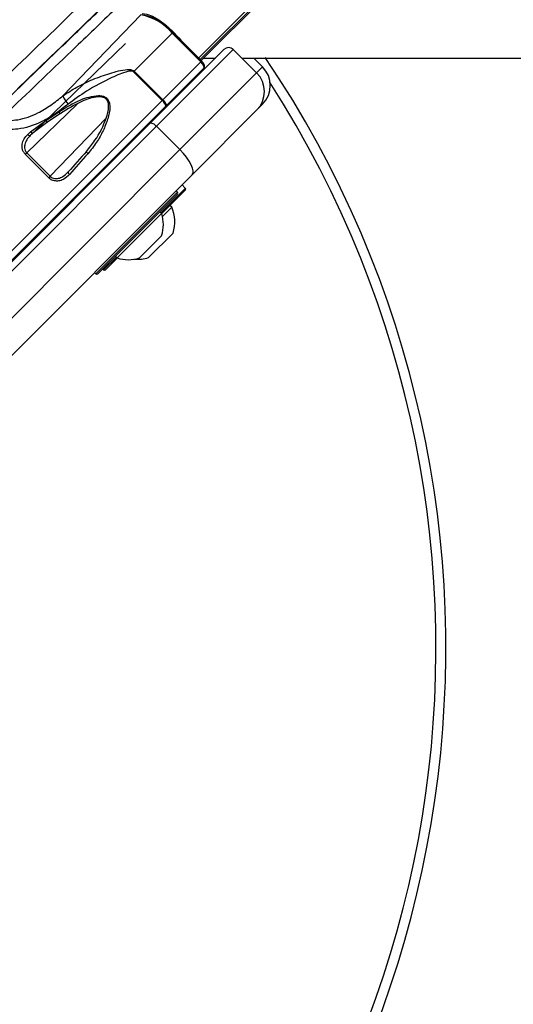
# Paper-space layout 'Surface plate' of a CAD drawing. Header units: millimetres. Extents: x 65420 to 443956, y 26941 to 406945.
# Tile 63 of 71: x 95496 to 99236, y 240263 to 247716. Entities that reach past the tile are written whole.
import ezdxf

# ---------------------------------------------------------------- set-up
doc = ezdxf.new("R2010")
doc.units = ezdxf.units.MM
doc.layers.add('COMPONENT_GEOMETRY', color=7, linetype='Continuous')
doc.styles.add('SLDTEXTSTYLE1', font='TXT', dxfattribs={"width": 0.75})
doc.dimstyles.new('SLDDIMSTYLE2', dxfattribs={"dimtxt": 2500, "dimasz": 165.1, "dimexe": 0, "dimexo": 0.0625, "dimgap": 625, "dimtad": 0, "dimtih": 1, "dimtoh": 1, "dimdec": 0, "dimlfac": 0.02, "dimrnd": 1e-09, "dimzin": 12, "dimdsep": 46, "dimtxsty": 'SLDTEXTSTYLE1', "dimsah": 1, "dimcen": 0.09, "dimadec": 0, "dimazin": 3, "dimtfac": 1, "dimtdec": 3, "dimtofl": 0, "dimtmove": 0, "dimatfit": 3, "dimfxl": 1, "dimfrac": 2, "dimtolj": 1, "dimtzin": 12, "dimarcsym": 0})

# ---------------------------------------------------------------- blocks, each defined once
blk = doc.blocks.new('_D_8')
at = {"layer": 'COMPONENT_GEOMETRY', "color": 7, "ltscale": 50}
for p, q in [((240160.5, 319828.1), (240160.5, 222689.3)), ((82724.7, 240321.4), (82724.7, 222689.3)), ((82724.7, 222848.1), (157748.2, 222848.1)), ((240160.5, 222848.1), (165137, 222848.1))]:
    blk.add_line(p, q, dxfattribs=at)
for points in [[(82724.7, 222848.1), (82889.8, 222822.7), (82889.8, 222873.5)], [(240160.5, 222848.1), (239995.4, 222873.5), (239995.4, 222822.7)]]:
    blk.add_solid(points, dxfattribs=at)
at = {"layer": 'COMPONENT_GEOMETRY', "color": 7, "ltscale": 50, "insert": (157748.2, 224086.4), "char_height": 2500, "attachment_point": 1, "style": 'SLDTEXTSTYLE1'}
blk.add_mtext('3149', dxfattribs=at)

psp = doc.layouts.new('Surface plate')

# ---------------------------------------------------------------- linework, layer by layer
at = {"color": 8, "linetype": 'Continuous', "lineweight": 25, "ltscale": 50}
for p, q in [((96852.35, 247426.19), (131617.18, 282191.02)), ((96864.95, 247413.58), (125756.2, 276304.83)), ((96651.17, 247612.97), (96658.37, 247620.17)), ((96868.18, 247395.96), (96875.38, 247403.16)), ((97291.67, 247313.87), (97336.27, 247358.47)), ((95354.3, 245882.08), (96576.2, 247103.98)), ((95932.46, 247077.22), (95549.99, 246708.58)), ((95728.36, 246530.22), (96151.17, 246970.08)), ((95576.98, 246839.38), (95598.37, 246859.99)), ((96073.68, 245791.82), (96692.39, 246410.54)), ((96565.11, 246254.97), (96749.28, 246439.14)), ((96749.28, 246439.14), (96751.14, 246441)), ((96132.42, 245822.28), (96229.24, 245919.1))]:
    psp.add_line(p, q, dxfattribs=at)
at = {"color": 7, "linetype": 'Continuous', "lineweight": 25, "ltscale": 50}
for p, q in [((96871.84, 247406.7), (102453.54, 252988.39)), ((95823.87, 247139.39), (96414.93, 247751.97)), ((96363.81, 247325.61), (96651.17, 247612.97)), ((96868.18, 247395.96), (96651.17, 247612.97)), ((96875.38, 247403.16), (96658.37, 247620.17)), ((95597.53, 246859.37), (96299.13, 247535.41)), ((96485.86, 246932.33), (97044.18, 247490.64)), ((97114.89, 247490.64), (96533.31, 246909.07)), ((97114.89, 247490.64), (97291.67, 247313.87)), ((96580.82, 247108.6), (96868.18, 247395.96)), ((96890.74, 247425.59), (96979.08, 247425.55)), ((97269.33, 247425.41), (97336.27, 247358.47)), ((96363.81, 247325.61), (96359.19, 247320.99)), ((96576.2, 247103.98), (96359.19, 247320.99)), ((96363.81, 247325.61), (96580.82, 247108.6)), ((96891.76, 247348.83), (96604.81, 247061.88)), ((96710.09, 246732.29), (97291.67, 247313.87)), ((96576.2, 247103.98), (96580.82, 247108.6)), ((97336.27, 247075.63), (97291.67, 247031.02)), ((96603.27, 247060.34), (95425.01, 245882.08)), ((95693.78, 246953.45), (95791.71, 247016.94)), ((95806.8, 247004.72), (95708.71, 246942.4)), ((96604.81, 247061.88), (96603.27, 247060.34)), ((97291.67, 247031.02), (96803.14, 246542.5)), ((94986.51, 245432.97), (96485.86, 246932.33)), ((95578.12, 246868.24), (95693.78, 246953.45)), ((95708.71, 246942.4), (95597.53, 246859.37)), ((96533.31, 246909.07), (95033.96, 245409.71)), ((96533.31, 246909.07), (96710.09, 246732.29)), ((96192.12, 246645.65), (96334.19, 246787.72)), ((95210.73, 245232.93), (96710.09, 246732.29)), ((95538.43, 246697.03), (95549.99, 246708.58)), ((95549.99, 246708.58), (95728.36, 246530.22)), ((95716.8, 246518.66), (95538.43, 246697.03)), ((96195.65, 246642.12), (96190.35, 246647.42)), ((96195.65, 246642.12), (96190.35, 246647.42)), ((96240.26, 246686.72), (96236.72, 246690.26)), ((96240.26, 246686.72), (96236.72, 246690.26)), ((96803.14, 246542.5), (95303.79, 245043.14)), ((95728.36, 246530.22), (95716.8, 246518.66)), ((96749.33, 246425.04), (96571.83, 246247.55)), ((96692.39, 246410.54), (96681.79, 246421.14)), ((96751.14, 246441), (96726.39, 246465.75)), ((96751.14, 246426.86), (96749.33, 246425.04)), ((96692.39, 246396.4), (96087.82, 245791.82)), ((95785.71, 246239.24), (95838.56, 246292.1)), ((95836.79, 246293.87), (95842.1, 246288.56)), ((95836.79, 246293.87), (95842.1, 246288.56)), ((96571.48, 246248.61), (96558.04, 246262.05)), ((96647.91, 246296.75), (96577.74, 246226.59)), ((96647.91, 246296.75), (96634.47, 246310.19)), ((96571.48, 246248.61), (96235.6, 245912.73)), ((96571.3, 246080.85), (96403.36, 245912.91)), ((96658.34, 246100.71), (96472.72, 245915.09)), ((96236.67, 245912.38), (96146.57, 245822.28)), ((96222.17, 245926.17), (96235.6, 245912.73)), ((96125.35, 245829.36), (96132.42, 245822.28)), ((96063.07, 245802.43), (96073.68, 245791.82))]:
    psp.add_line(p, q, dxfattribs=at)
at = {"color": 7, "linetype": 'Continuous', "lineweight": 25, "ltscale": 50, "flags": 128}
for points in [[(95398.44, 247289.32), (95475.46, 247363.77), (95552.4, 247438.12), (95629.24, 247512.37), (95705.96, 247586.49), (95782.56, 247660.49), (95859.03, 247734.34), (95935.34, 247808.03), (96011.49, 247881.56)], [(96147.71, 247838.34), (96064.72, 247758.22), (95981.52, 247677.88), (95898.12, 247597.34), (95814.55, 247516.61), (95730.82, 247435.72), (95646.95, 247354.69), (95562.96, 247273.51), (95478.86, 247192.23)], [(96424.92, 247762.33), (96459.23, 247758.98), (96502.39, 247742.55), (96551.61, 247714.12), (96603.68, 247675.53), (96655.24, 247629.28), (96702.93, 247578.37), (96716.68, 247561.86)], [(97180.08, 247425.45), (98401.72, 247424.89), (100543.34, 247423.91), (102684.97, 247422.92), (104826.6, 247421.92), (106968.22, 247420.92), (109109.85, 247419.92), (111251.48, 247418.91), (113393.1, 247417.89), (115534.73, 247416.87), (117676.36, 247415.84), (119817.98, 247414.81), (121959.61, 247413.77), (124101.23, 247412.73), (126242.86, 247411.68), (128384.49, 247410.62), (130526.11, 247409.56), (132667.74, 247408.49)], [(96580.82, 247108.6), (96587.5, 247101.48), (96593.48, 247094.2), (96598.54, 247087.04), (96602.49, 247080.27), (96605.16, 247074.15), (96606.47, 247068.92), (96606.35, 247064.78), (96604.81, 247061.88)], [(95806.8, 247004.72), (95806.43, 247003.71), (95805.46, 247003.5), (95803.96, 247004.1), (95802, 247005.48), (95799.67, 247007.57), (95797.1, 247010.27), (95794.4, 247013.45), (95791.71, 247016.94)], [(95693.78, 246953.45), (95696.24, 246949.55), (95698.8, 246946.09), (95701.31, 246943.26), (95703.62, 246941.22), (95705.61, 246940.08), (95707.18, 246939.89), (95708.23, 246940.69), (95708.71, 246942.4)], [(96485.86, 246932.33), (96488.9, 246934.01), (96493.18, 246934.27), (96498.54, 246933.09), (96504.77, 246930.52), (96511.63, 246926.67), (96518.86, 246921.68), (96526.18, 246915.73), (96533.31, 246909.07)], [(95578.12, 246868.24), (95580.93, 246865.57), (95583.84, 246863.22), (95586.75, 246861.26), (95589.53, 246859.77), (95592.09, 246858.81), (95594.33, 246858.42), (95596.17, 246858.61), (95597.53, 246859.37)], [(95557.27, 246847.96), (95560.09, 246845.3), (95563.02, 246842.96), (95565.95, 246841.03), (95568.77, 246839.58), (95571.38, 246838.66), (95573.67, 246838.32), (95575.56, 246838.56), (95576.98, 246839.38)], [(96002.33, 246718.86), (96001.77, 246717.99), (96001.83, 246716.61), (96002.51, 246714.76), (96003.78, 246712.53), (96005.59, 246710.01), (96007.86, 246707.29), (96010.51, 246704.5), (96013.42, 246701.74)], [(96803.14, 246542.5), (96809.86, 246554.65), (96810.89, 246571.77), (96806.18, 246593.2), (96795.92, 246618.12), (96780.51, 246645.57), (96760.53, 246674.49), (96736.75, 246703.77), (96710.09, 246732.29)], [(95864.82, 246563.48), (95863.86, 246562.17), (95863.53, 246560.37), (95863.85, 246558.15), (95864.8, 246555.6), (95866.34, 246552.81), (95868.41, 246549.92), (95870.92, 246547.02), (95873.79, 246544.24)]]:
    psp.add_lwpolyline(points, dxfattribs=at)
at = {"color": 7, "linetype": 'Continuous', "lineweight": 25, "ltscale": 2500}
for centre, radius, start, end in [((96346.21, 247364.91), 393.11, 39.124739, 79.93247), ((96369.43, 247385.03), 371.65, 39.12449, 79.932789), ((97079.53, 247455.29), 50, 45, 135), ((90724.72, 242956.63), 8000, 225, 33.998272), ((97150.25, 247172.45), 200, 315, 45), ((97194.85, 247217.05), 200, 315, 45), ((90724.72, 242956.63), 7925, 225, 32.699092), ((96036.45, 247231.91), 231.83, 203.52009, 221.917581), ((96540.61, 247051.69), 63.25, 7.8628, 55.764303), ((96316.51, 246805.4), 25, 315, 340.841933), ((96685.32, 246403.47), 10, 315, 45), ((96744.07, 246433.93), 10, 315, 45), ((96388.76, 246184.67), 282.35, 342.700866, 23.389787), ((95768.03, 246256.92), 25, 289.158067, 315), ((96319.22, 246165), 265.76, 341.540871, 18.33838), ((96319.22, 246165), 265.76, 251.66162, 288.459129), ((96388.76, 246184.67), 282.35, 265.259514, 287.299134), ((96139.5, 245829.36), 10, 225, 315), ((96080.75, 245798.89), 10, 225, 315)]:
    psp.add_arc(centre, radius, start, end, dxfattribs=at)
for centre, major_axis, ratio, start_param, end_param in [((94495.07, 247295.25), (5652.58, 5842.61), 0.0056067, 4.7889065, 4.9042925), ((94584.9, 247208.34), (5742.42, 5929.53), 0.0054371, 4.7889149, 4.8929946), ((96856.41, 247384.19), (35.36, -35.36), 0.3329836, 0, 1.5707963), ((95974.62, 247241.66), (1005.98, 973.92), 0.0058121, 1.9702933, 1.9929538), ((95988.53, 247227.29), (991.84, 959.78), 0.0058963, 1.970296, 1.9929566), ((96295.96, 246919.19), (936.54, 1015.07), 0.0598053, 1.8242802, 1.983378), ((96310.63, 246905.65), (950.68, 1029.21), 0.0589536, 1.8243486, 1.9834464)]:
    psp.add_ellipse(centre, major_axis=major_axis, ratio=ratio, start_param=start_param, end_param=end_param, dxfattribs=at)
at = {"color": 7, "linetype": 'Continuous', "lineweight": 25, "ltscale": 50}
for points, knots in [([(94796.42, 247650.05), (94956.37, 247817.2), (95218.29, 248090.91), (95480.41, 248364.99), (95582.45, 248471.7)], [0, 0, 0, 0, 0.6106729, 1, 1, 1, 1]), ([(95646.64, 248426.55), (95544.42, 248320.52), (95281.63, 248047.9), (95019.06, 247775.52), (94858.62, 247609.07)], [0, 0, 0, 0, 0.3889504, 1, 1, 1, 1]), ([(95377.17, 247090.53), (95543.61, 247250.97), (95815.99, 247513.54), (96088.61, 247776.33), (96194.64, 247878.54)], [0, 0, 0, 0, 0.6110496, 1, 1, 1, 1]), ([(96239.79, 247814.36), (96133.08, 247712.31), (95859, 247450.2), (95585.29, 247188.28), (95418.14, 247028.33)], [0, 0, 0, 0, 0.3893271, 1, 1, 1, 1]), ([(96891.76, 247348.83), (96893.49, 247351.09), (96896.76, 247355.38), (96897.89, 247363.36), (96896.63, 247372.1), (96891.98, 247382.65), (96884.18, 247393.88), (96877.78, 247400.63), (96875.38, 247403.16)], [0, 0, 0, 0, 0.1355846, 0.2575728, 0.3985339, 0.6121662, 0.8547851, 1, 1, 1, 1]), ([(95823.87, 247139.39), (95858.24, 247162.28), (95929.19, 247209.52), (96050.33, 247265.71), (96178.57, 247310.75), (96276.84, 247339.19), (96337.31, 247338.71), (96355.17, 247332.78), (96361.13, 247327.83), (96363.81, 247325.61)], [0, 0, 0, 0, 0.2160442, 0.4460691, 0.6762236, 0.9060687, 0.960965, 0.9824822, 1, 1, 1, 1]), ([(96359.19, 247320.99), (96357.6, 247322.28), (96355.63, 247323.9), (96350.24, 247326.21), (96336.93, 247328.4), (96281.8, 247317.53), (96167.91, 247266.23), (96012.87, 247187), (95909.03, 247110.33), (95863.94, 247077.03)], [0, 0, 0, 0, 0.0107829, 0.0134002, 0.0311502, 0.0817945, 0.3127822, 0.7016052, 1, 1, 1, 1]), ([(95863.94, 247077.03), (95830.42, 247051.05), (95763.41, 246999.13), (95638.46, 246927.27), (95494.58, 246879.85), (95335.24, 246885.4), (95210.3, 246936.12), (95148.99, 246990.41), (95126.54, 247010.29)], [0, 0, 0, 0, 0.1516864, 0.3031713, 0.5264844, 0.7117272, 0.8944428, 1, 1, 1, 1]), ([(95294.09, 246977.03), (95313.33, 246970.81), (95374.56, 246951.01), (95493.48, 246952.88), (95621.05, 246999.24), (95733.18, 247067.18), (95793.63, 247115.31), (95823.87, 247139.39)], [0, 0, 0, 0, 0.1039535, 0.3308959, 0.6101642, 0.8049374, 1, 1, 1, 1]), ([(95791.71, 247016.94), (95846.07, 247051.36), (95918.77, 247097.41), (96024.05, 247132.63), (96079.62, 247143.14), (96123.43, 247139.43), (96148.63, 247129.47), (96165.75, 247112.32), (96177.03, 247088.45), (96182.57, 247038.34), (96165.38, 246963.35), (96129.49, 246873.84), (96079.41, 246783.59), (96036.3, 246730.11), (96013.42, 246701.74)], [0, 0, 0, 0, 0.2228739, 0.2980649, 0.3819077, 0.4151409, 0.4485943, 0.4727367, 0.4968425, 0.5381644, 0.6436325, 0.7573657, 0.8712386, 1, 1, 1, 1]), ([(96002.33, 246718.86), (96024.55, 246746.2), (96086.01, 246821.85), (96144.56, 246937.61), (96172.15, 247038.45), (96169.14, 247085.53), (96159.56, 247107.6), (96144.91, 247122.27), (96130.49, 247127.91), (96113.15, 247131.61), (96079.71, 247133), (96027.7, 247120.9), (95928.11, 247084.1), (95858.73, 247038.7), (95806.8, 247004.72)], [0, 0, 0, 0, 0.1299099, 0.3593864, 0.4647685, 0.5050012, 0.5279371, 0.5506804, 0.5784104, 0.5826768, 0.6151459, 0.6987829, 0.7745813, 1, 1, 1, 1]), ([(95538.43, 246697.03), (95532.91, 246703.72), (95521.88, 246717.08), (95513.7, 246744.24), (95514.21, 246777.57), (95528.1, 246815.11), (95547.36, 246836.79), (95557.27, 246847.96)], [0, 0, 0, 0, 0.1423464, 0.2846743, 0.4732519, 0.7288423, 1, 1, 1, 1]), ([(95576.98, 246839.38), (95567.62, 246829.12), (95549.63, 246809.4), (95534.85, 246776.42), (95531.9, 246747.71), (95536.97, 246724.81), (95545.68, 246713.95), (95549.99, 246708.58)], [0, 0, 0, 0, 0.2839731, 0.5455317, 0.7317514, 0.8674197, 1, 1, 1, 1]), ([(95728.36, 246530.22), (95733.11, 246526.3), (95743.48, 246517.77), (95765.54, 246512.25), (95793.11, 246514.47), (95829.55, 246529.36), (95851.41, 246550.51), (95864.82, 246563.48)], [0, 0, 0, 0, 0.1125813, 0.2453809, 0.4149774, 0.6412785, 1, 1, 1, 1]), ([(95873.79, 246544.24), (95859.24, 246530.42), (95835.26, 246507.65), (95793.85, 246494.06), (95761.72, 246494.27), (95735.56, 246502.87), (95722.75, 246513.66), (95716.8, 246518.66)], [0, 0, 0, 0, 0.3433794, 0.5659079, 0.7385957, 0.8786977, 1, 1, 1, 1])]:
    psp.add_open_spline(points, degree=3, knots=knots, dxfattribs=at)

# ---------------------------------------------------------------- dimensions: what is measured, and where the dimension line sits
at = {"layer": 'COMPONENT_GEOMETRY', "color": 7, "ltscale": 50}
dim = psp.add_linear_dim(base=(82724.72, 222848.07), p1=(240160.49, 319891.58), p2=(82724.72, 240384.9), dimstyle='SLDDIMSTYLE2', dxfattribs=at)
dim.commit()
dim.dimension.update_dxf_attribs({"geometry": '_D_8', "text_midpoint": (161442.6, 222848.07), "dimtype": 160})

doc.saveas('drawing.dxf')
